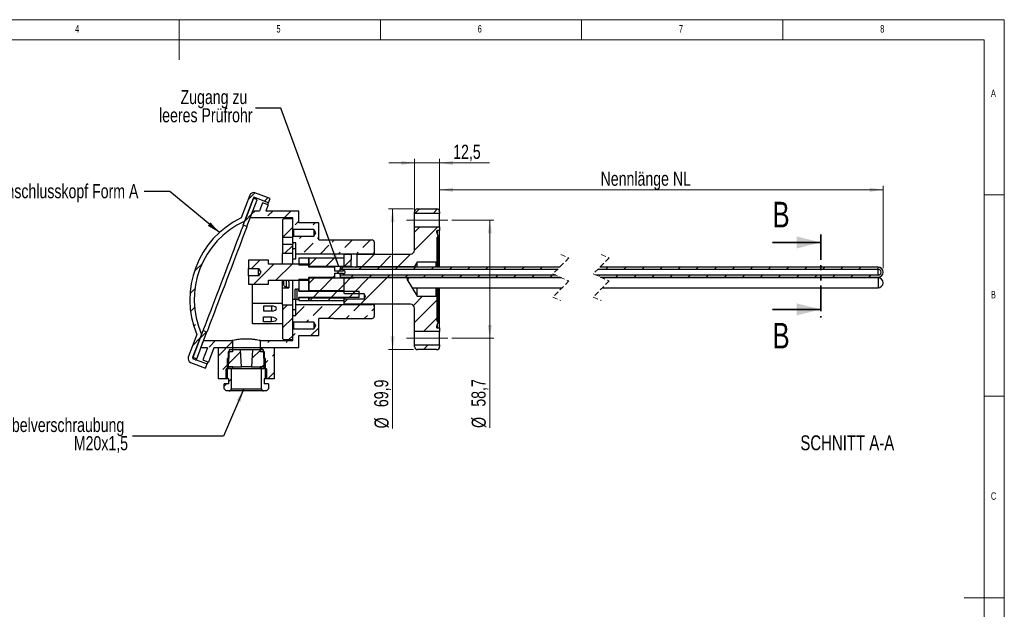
# Model space of a CAD drawing. Header units: millimetres. Extents: x 5 to 417, y 5 to 292.
# Tile 3 of 3: x 170 to 415, y 146 to 292. Entities that reach past the tile are written whole.
import ezdxf

# ---------------------------------------------------------------- set-up
doc = ezdxf.new("R2010")
doc.units = ezdxf.units.MM
for name, pattern in [('CENTERX2', [20.32, 12.7, -2.54, 2.54, -2.54]), ('HIDDEN', [1.905, 1.27, -0.635]), ('PHANTOM', [12.7, 6.35, -1.27, 1.27, -1.27, 1.27, -1.27])]:
    doc.linetypes.add(name, pattern=pattern)
doc.styles.add('SLDTEXTSTYLE0', font='TXT', dxfattribs={"width": 0.75})
doc.dimstyles.new('SLDDIMSTYLE1', dxfattribs={"dimtxt": 0.18, "dimasz": 3.302, "dimexe": 0, "dimexo": 0.0625, "dimgap": 0, "dimtad": 0, "dimtih": 1, "dimtoh": 1, "dimdec": 0, "dimrnd": 1e-09, "dimzin": 0, "dimdsep": 46, "dimtxsty": 'Standard', "dimsah": 1, "dimcen": 0.09, "dimadec": 0, "dimazin": 0, "dimtfac": 3.302, "dimtdec": 0, "dimtofl": 0, "dimtmove": 0, "dimatfit": 3, "dimfxl": 1, "dimfrac": 2, "dimtolj": 1, "dimtzin": 0, "dimarcsym": 0})
doc.dimstyles.new('SLDDIMSTYLE3', dxfattribs={"dimtxt": 3.5, "dimasz": 3.302, "dimexe": 0, "dimexo": 0.0625, "dimgap": 0.875, "dimtad": 1, "dimdec": 0, "dimlfac": 2, "dimrnd": 1e-09, "dimzin": 12, "dimdsep": 46, "dimtxsty": 'SLDTEXTSTYLE0', "dimsah": 1, "dimcen": 0.09, "dimadec": 0, "dimazin": 3, "dimtfac": 1, "dimtdec": 0, "dimtofl": 0, "dimtmove": 0, "dimatfit": 3, "dimfxl": 1, "dimfrac": 2, "dimtolj": 1, "dimtzin": 12, "dimarcsym": 0})
doc.dimstyles.new('SLDDIMSTYLE4', dxfattribs={"dimtxt": 3.5, "dimasz": 3.302, "dimexe": 0, "dimexo": 0.0625, "dimgap": 0.875, "dimtad": 1, "dimdec": 1, "dimlfac": 2, "dimrnd": 1e-09, "dimzin": 12, "dimdsep": 46, "dimtxsty": 'SLDTEXTSTYLE0', "dimsah": 1, "dimcen": 0.09, "dimadec": 0, "dimazin": 3, "dimtfac": 1, "dimtofl": 0, "dimtmove": 0, "dimatfit": 3, "dimfxl": 1, "dimfrac": 2, "dimtolj": 1, "dimtzin": 12, "dimarcsym": 0})
doc.dimstyles.new('SLDDIMSTYLE5', dxfattribs={"dimtxt": 3.5, "dimasz": 3.302, "dimexe": 0, "dimexo": 0.0625, "dimgap": 0.875, "dimtad": 1, "dimdec": 1, "dimlfac": 2, "dimrnd": 1e-09, "dimzin": 12, "dimdsep": 46, "dimtxsty": 'SLDTEXTSTYLE0', "dimsah": 1, "dimcen": 0.09, "dimadec": 0, "dimazin": 3, "dimtfac": 1, "dimtdec": 1, "dimtofl": 0, "dimtmove": 0, "dimatfit": 3, "dimfxl": 1, "dimfrac": 2, "dimtolj": 1, "dimtzin": 12, "dimarcsym": 0})
doc.dimstyles.new('SLDDIMSTYLE6', dxfattribs={"dimtxt": 3.5, "dimasz": 3.302, "dimexe": 0, "dimexo": 0.0625, "dimgap": 0.875, "dimtad": 1, "dimdec": 1, "dimlfac": 2, "dimrnd": 1e-09, "dimzin": 12, "dimdsep": 46, "dimtxsty": 'SLDTEXTSTYLE0', "dimsah": 1, "dimcen": 0.09, "dimadec": 0, "dimazin": 3, "dimtfac": 1, "dimtdec": 1, "dimtmove": 0, "dimatfit": 0, "dimfxl": 1, "dimfrac": 2, "dimtolj": 1, "dimtzin": 12, "dimarcsym": 0})

# ---------------------------------------------------------------- blocks, each defined once
blk = doc.blocks.new('_D_1')
at = {"color": 7, "linetype": 'Continuous', "lineweight": 0}
for p, q in [((274.72, 241.59), (274.72, 250.77)), ((274.72, 249.77), (384.88, 249.77)), ((384.88, 230.33), (384.88, 250.77))]:
    blk.add_line(p, q, dxfattribs=at)
at = {"color": 7, "linetype": 'Continuous', "lineweight": 18}
for points in [[(274.72, 249.77), (278.02, 249.26), (278.02, 250.28)], [(384.88, 249.77), (381.58, 250.28), (381.58, 249.26)]]:
    blk.add_solid(points, dxfattribs=at)
at = {"color": 7, "linetype": 'Continuous', "lineweight": 18, "insert": (314.71, 254.28), "char_height": 3.5, "attachment_point": 1, "style": 'SLDTEXTSTYLE0'}
blk.add_mtext('Nennlänge NL', dxfattribs=at)
blk = doc.blocks.new('_D_2')
at = {"color": 7, "linetype": 'Continuous', "lineweight": 0}
for p, q in [((268.22, 245.05), (262.04, 245.05)), ((263.04, 245.05), (263.04, 210.1)), ((268.22, 210.1), (262.04, 210.1)), ((263.04, 210.1), (263.04, 190.54))]:
    blk.add_line(p, q, dxfattribs=at)
at = {"color": 7, "linetype": 'Continuous', "lineweight": 18}
for points in [[(263.04, 245.05), (262.53, 241.75), (263.55, 241.75)], [(263.04, 210.1), (263.55, 213.4), (262.53, 213.4)]]:
    blk.add_solid(points, dxfattribs=at)
at = {"color": 7, "linetype": 'Continuous', "lineweight": 18, "char_height": 3.5, "attachment_point": 1, "rotation": 90, "style": 'SLDTEXTSTYLE0'}
for s, insert in [('69,9', (258.47, 195.82)), ('%%c', (258.53, 190.54))]:
    blk.add_mtext(s, dxfattribs=dict(at, insert=insert))
blk = doc.blocks.new('_D_3')
at = {"color": 7, "linetype": 'Continuous', "lineweight": 0}
for p, q in [((277.72, 242.25), (288.19, 242.25)), ((287.19, 242.25), (287.19, 212.91)), ((277.72, 212.91), (288.19, 212.91)), ((287.19, 212.91), (287.19, 190.65))]:
    blk.add_line(p, q, dxfattribs=at)
at = {"color": 7, "linetype": 'Continuous', "lineweight": 18}
for points in [[(287.19, 242.25), (286.69, 238.94), (287.7, 238.94)], [(287.19, 212.91), (287.7, 216.21), (286.69, 216.21)]]:
    blk.add_solid(points, dxfattribs=at)
at = {"color": 7, "linetype": 'Continuous', "lineweight": 18, "char_height": 3.5, "attachment_point": 1, "rotation": 90, "style": 'SLDTEXTSTYLE0'}
for s, insert in [('58,7', (282.63, 195.93)), ('%%c', (282.68, 190.65))]:
    blk.add_mtext(s, dxfattribs=dict(at, insert=insert))
blk = doc.blocks.new('_D_4')
at = {"color": 7, "linetype": 'Continuous', "lineweight": 0}
for p, q in [((268.47, 241.59), (268.47, 257.43)), ((274.72, 241.59), (274.72, 257.43)), ((268.47, 256.43), (262.12, 256.43)), ((274.72, 256.43), (268.47, 256.43)), ((274.72, 256.43), (287.14, 256.43))]:
    blk.add_line(p, q, dxfattribs=at)
at = {"color": 7, "linetype": 'Continuous', "lineweight": 18}
for points in [[(268.47, 256.43), (265.17, 256.94), (265.17, 255.93)], [(274.72, 256.43), (278.02, 255.93), (278.02, 256.94)]]:
    blk.add_solid(points, dxfattribs=at)
at = {"color": 7, "linetype": 'Continuous', "lineweight": 18, "insert": (278.09, 260.95), "char_height": 3.5, "attachment_point": 1, "style": 'SLDTEXTSTYLE0'}
blk.add_mtext('12,5', dxfattribs=at)
blk = doc.blocks.new('SW_HATCH_0')
at = {"color": 0, "linetype": 'Continuous', "lineweight": 18}
for p, q in [((-88.88, 17.28), (-87.33, 18.83)), ((-84.82, 16.85), (-83.97, 17.7)), ((-47.43, 13.83), (-46.28, 14.98)), ((-42.94, 13.83), (-41.83, 14.94)), ((-89.74, 11.93), (-88.01, 13.66)), ((-88.01, 13.66), (-87.17, 14.5)), ((-83.96, 13.22), (-82.68, 14.5)), ((-79.94, 12.75), (-78.19, 14.5)), ((-80.31, 7.89), (-77.81, 10.39)), ((-77.23, 10.97), (-76.31, 11.89)), ((-73.88, 9.83), (-73.86, 9.85)), ((-72.74, 10.97), (-72.21, 11.5)), ((-47.56, 9.21), (-46.25, 10.51)), ((-47.56, 4.72), (-41.76, 10.51)), ((-76.11, 7.6), (-75.53, 8.18)), ((-71.62, 7.6), (-71.31, 7.91)), ((-79.83, 3.87), (-77.81, 5.9)), ((-74.98, 4.24), (-72.74, 6.48)), ((-70.98, 3.75), (-68.81, 5.92)), ((-68.03, 6.7), (-67.47, 7.26)), ((-64.88, 5.36), (-62.98, 7.26)), ((-60.39, 5.36), (-58.49, 7.26)), ((-73.81, 0.92), (-71.98, 2.75)), ((-69.59, 0.65), (-67.6, 2.63)), ((-66.49, 3.75), (-66, 4.24)), ((-65.06, 0.69), (-63.24, 2.5)), ((-62, 3.75), (-61.51, 4.24)), ((-60.66, 0.6), (-57.53, 3.73)), ((-56.17, 0.6), (-53.49, 3.28)), ((-51.68, 0.6), (-48.55, 3.73)), ((-101.92, -0.25), (-100.34, 1.32)), ((-88.05, 0.15), (-85.95, 2.25)), ((-87.46, -3.75), (-82.46, 1.25)), ((-81.97, -2.75), (-77.97, 1.25)), ((-65.75, 0), (-65.25, 0.5)), ((-65.1, 0.65), (-65.06, 0.69)), ((-61.26, 0), (-60.76, 0.5)), ((-56.77, 0), (-56.27, 0.5)), ((-52.28, 0), (-51.78, 0.5)), ((-47.79, 0), (-47.29, 0.5)), ((-43.3, 0), (-42.8, 0.5)), ((-38.81, 0), (-38.31, 0.5)), ((-34.32, 0), (-33.82, 0.5)), ((-29.83, 0), (-29.34, 0.49)), ((-25.34, 0), (-24.84, 0.5)), ((-20.85, 0), (-20.35, 0.5)), ((-16.36, 0), (-15.86, 0.5)), ((0, 0), (0.5, 0.5)), ((4.49, 0), (4.99, 0.5)), ((8.98, 0), (9.48, 0.5)), ((13.47, 0), (13.97, 0.5)), ((17.96, 0), (18.46, 0.5)), ((22.45, 0), (22.95, 0.5)), ((26.94, 0), (27.44, 0.5)), ((31.43, 0), (31.93, 0.5)), ((35.92, 0), (36.42, 0.5)), ((40.41, 0), (40.91, 0.5)), ((44.9, 0), (45.4, 0.5)), ((49.39, 0), (49.89, 0.5)), ((53.88, 0), (54.38, 0.5)), ((58.37, 0), (58.87, 0.5)), ((62.86, 0), (63.36, 0.5)), ((67.35, 0), (67.83, 0.48)), ((-73.81, -3.57), (-72.39, -2.15)), ((-71.1, -5.35), (-67.9, -2.15)), ((-67.75, -2), (-67.31, -1.56)), ((-66.75, -1), (-66.25, -0.5)), ((-65.06, -3.8), (-63.43, -2.18)), ((-63.26, -2), (-62.76, -1.5)), ((-62.9, -6.13), (-58.87, -2.1)), ((-61, -8.73), (-54.38, -2.1)), ((-58.77, -2), (-58.27, -1.5)), ((-54.28, -2), (-53.78, -1.5)), ((-49.79, -2), (-49.29, -1.5)), ((-45.3, -2), (-44.8, -1.5)), ((-40.81, -2), (-40.31, -1.5)), ((-36.32, -2), (-35.82, -1.5)), ((-31.83, -2), (-31.33, -1.5)), ((-27.34, -2), (-26.84, -1.5)), ((-22.85, -2), (-22.35, -1.5)), ((-18.36, -2), (-17.86, -1.5)), ((-13.87, -2), (-13.37, -1.5)), ((-1.8, -1.8), (-1.5, -1.5)), ((2.49, -2), (2.99, -1.5)), ((6.98, -2), (7.48, -1.5)), ((11.47, -2), (11.97, -1.5)), ((15.96, -2), (16.46, -1.5)), ((20.45, -2), (20.95, -1.5)), ((24.94, -2), (25.44, -1.5)), ((29.43, -2), (29.93, -1.5)), ((33.92, -2), (34.42, -1.5)), ((38.41, -2), (38.91, -1.5)), ((42.9, -2), (43.4, -1.5)), ((47.39, -2), (47.89, -1.5)), ((51.88, -2), (52.38, -1.5)), ((56.37, -2), (56.87, -1.5)), ((60.86, -2), (61.36, -1.5)), ((65.35, -2), (65.85, -1.5)), ((-66.61, -5.35), (-65.06, -3.8)), ((-103.33, -6.15), (-102.11, -4.93)), ((-73.5, -7.75), (-72.9, -7.15)), ((-72.75, -7), (-71.25, -5.5)), ((-69.01, -7.75), (-68.41, -7.15)), ((-68.26, -7), (-66.76, -5.5)), ((-63.77, -7), (-62.27, -5.5)), ((-47.84, -9.03), (-45.56, -6.75)), ((-103.18, -10.49), (-102.18, -9.49)), ((-80.31, -10.07), (-79.11, -8.87)), ((-77.06, -11.31), (-74.98, -9.24)), ((-72.74, -11.48), (-70.49, -9.24)), ((-69.02, -12.25), (-65.52, -8.75)), ((-65.06, -8.29), (-64.13, -7.36)), ((-62.63, -10.36), (-61.03, -8.75)), ((-58.14, -10.36), (-57.56, -9.77)), ((-47.56, -13.24), (-41.91, -7.59)), ((-80.31, -14.56), (-77.81, -12.06)), ((-64.53, -12.25), (-63.76, -11.48)), ((-60.04, -12.25), (-59.27, -11.48)), ((-45.34, -15.51), (-41.91, -12.08)), ((-102.37, -14.17), (-101.92, -13.73)), ((-74.43, -13.17), (-73.86, -12.6)), ((-73.27, -16.5), (-71.31, -14.54)), ((-102.65, -18.94), (-100.8, -17.09)), ((-100.75, -17.04), (-99.25, -15.54)), ((-78.76, -17.5), (-77.81, -16.55)), ((-77.81, -16.55), (-77.23, -15.97)), ((-76.11, -14.85), (-76.08, -14.82)), ((-98.56, -19.34), (-96.97, -17.75)), ((-96.31, -21.58), (-92.81, -18.08)), ((-85.81, -20.06), (-85.09, -19.34)), ((-83.96, -18.22), (-83.5, -17.75)), ((-80.76, -19.5), (-80.6, -19.34)), ((-79.47, -18.22), (-79.01, -17.75)), ((-45.31, -19.97), (-44.16, -18.83)), ((-93.77, -23.53), (-90.75, -20.51)), ((-87.95, -22.2), (-85.75, -20)), ((-82.84, -21.58), (-82.31, -21.05)), ((-101.92, -22.71), (-101.73, -22.51)), ((-95.19, -24.95), (-94.06, -23.82)), ((-85.93, -24.67), (-85.51, -24.25)), ((-85.51, -24.25), (-84.84, -23.58)), ((-84.56, -23.3), (-83.96, -22.71)), ((-84.02, -27.25), (-82.31, -25.54)), ((-94.81, -29.06), (-94.25, -28.5)), ((-93.68, -27.93), (-93.06, -27.31))]:
    blk.add_line(p, q, dxfattribs=at)

msp = doc.modelspace()

# ---------------------------------------------------------------- linework, layer by layer
at = {"color": 7, "linetype": 'Continuous', "lineweight": 18}
for p, q in [((415, 292), (5, 292)), ((210, 292), (210, 282)), ((260, 287), (260, 292)), ((310, 292), (310, 287)), ((360, 287), (360, 292)), ((415, 5), (415, 292)), ((410, 287), (10, 287)), ((410, 287), (410, 60.25)), ((415, 248.5), (410, 248.5)), ((410, 198.5), (415, 198.5)), ((415, 148.5), (405, 148.5))]:
    msp.add_line(p, q, dxfattribs=at)
at = {"color": 7, "linetype": 'Continuous', "lineweight": 25}
for p, q in [((227.554, 248.419), (225.422, 242.811)), ((225.917, 241.018), (228.449, 247.678)), ((228.547, 247.935), (226.292, 242.003)), ((226.852, 240.662), (229.384, 247.322)), ((229.384, 247.322), (228.449, 247.678)), ((232.192, 246.549), (228.547, 247.935)), ((232.583, 247.577), (228.844, 248.998)), ((232.192, 246.549), (232.583, 247.577)), ((230.697, 246.556), (229.945, 244.576)), ((232.099, 246.023), (230.697, 246.556)), ((232.099, 246.023), (231.549, 244.576)), ((269.223, 245.051), (273.973, 245.051)), ((227.675, 242.826), (228.34, 244.576)), ((238.223, 242.826), (227.675, 242.826)), ((228.34, 244.576), (229.945, 244.576)), ((231.549, 244.576), (239.723, 244.576)), ((235.973, 242.576), (235.723, 242.326)), ((235.723, 242.326), (235.723, 237.901)), ((238.223, 242.576), (235.973, 242.576)), ((238.223, 240.089), (238.223, 242.826)), ((238.223, 237.901), (238.223, 242.576)), ((239.723, 241.576), (239.723, 244.576)), ((268.473, 243.903), (268.473, 244.301)), ((274.723, 243.903), (268.473, 243.903)), ((268.473, 240.589), (268.473, 243.903)), ((274.723, 244.301), (274.723, 243.903)), ((274.723, 240.589), (274.723, 243.903)), ((226.852, 240.662), (225.917, 241.018)), ((238.223, 240.089), (238.41, 239.901)), ((243.473, 239.901), (238.41, 239.901)), ((238.41, 239.901), (238.41, 238.251)), ((244.723, 241.576), (239.723, 241.576)), ((243.969, 239.076), (243.473, 239.901)), ((243.473, 239.901), (243.473, 238.251)), ((244.723, 237.326), (244.723, 241.576)), ((268.473, 240.589), (274.723, 240.589)), ((268.473, 234.801), (268.473, 240.589)), ((274.723, 240.589), (274.723, 239.651)), ((238.223, 237.901), (235.723, 237.901)), ((235.723, 237.901), (235.723, 236.251)), ((238.41, 238.251), (238.223, 238.064)), ((238.223, 236.576), (238.223, 238.064)), ((238.41, 238.251), (243.473, 238.251)), ((243.473, 238.251), (243.969, 239.076)), ((244.723, 237.326), (248.473, 237.326)), ((248.473, 237.332), (248.473, 237.326)), ((248.473, 237.332), (257.973, 237.332)), ((273.938, 239.316), (274.361, 238.152)), ((274.291, 238.051), (274.123, 238.051)), ((274.123, 232.089), (274.123, 238.051)), ((274.723, 239.651), (274.173, 239.651)), ((274.173, 238.67), (274.173, 239.651)), ((274.291, 230.576), (274.291, 238.051)), ((274.361, 238.152), (274.361, 230.576)), ((274.723, 230.576), (274.723, 239.651)), ((235.723, 236.251), (235.723, 233.951)), ((235.723, 236.251), (238.223, 236.251)), ((238.223, 236.576), (238.223, 236.251)), ((238.973, 236.576), (238.223, 236.576)), ((238.223, 233.951), (238.223, 236.251)), ((238.973, 235.076), (238.223, 235.076)), ((238.973, 233.826), (238.973, 236.576)), ((258.473, 236.832), (258.473, 234.326)), ((238.223, 233.951), (235.723, 233.951)), ((235.723, 231.326), (235.723, 233.951)), ((238.223, 232.731), (238.223, 233.951)), ((238.223, 232.731), (238.223, 232.576)), ((238.973, 232.576), (238.223, 232.576)), ((238.223, 231.326), (238.223, 232.576)), ((257.973, 233.826), (238.973, 233.826)), ((238.973, 232.576), (238.973, 233.826)), ((242.223, 232.826), (239.723, 232.826)), ((239.723, 232.826), (239.723, 231.025)), ((242.223, 231.025), (242.223, 232.826)), ((250.973, 232.826), (242.223, 232.826)), ((242.223, 232.826), (242.223, 230.726)), ((250.973, 233.801), (252.792, 233.801)), ((250.973, 230.751), (250.973, 233.801)), ((250.973, 230.726), (250.973, 232.826)), ((254.154, 233.801), (267.473, 233.801)), ((257.973, 233.801), (257.973, 233.826)), ((258.473, 234.326), (258.473, 233.801)), ((227.223, 232.326), (227.223, 230.226)), ((232.223, 232.326), (227.223, 232.326)), ((227.223, 230.226), (229.723, 230.226)), ((227.223, 228.426), (227.223, 230.226)), ((229.723, 230.226), (230.264, 229.326)), ((229.723, 228.426), (229.723, 230.226)), ((232.223, 231.326), (232.223, 232.326)), ((242.223, 231.326), (232.223, 231.326)), ((242.223, 231.025), (239.723, 231.025)), ((242.223, 230.576), (242.223, 231.326)), ((250.973, 230.726), (242.223, 230.726)), ((248.723, 230.576), (242.223, 230.576)), ((248.723, 229.576), (248.723, 230.576)), ((304.543, 230.576), (249.973, 230.576)), ((249.973, 230.576), (249.973, 230.076)), ((249.973, 230.076), (304.043, 230.076)), ((249.973, 229.576), (249.973, 230.076)), ((252.778, 230.751), (250.973, 230.751)), ((250.973, 230.576), (250.973, 230.726)), ((253.473, 230.576), (253.473, 230.608)), ((268.432, 230.676), (254.168, 230.676)), ((269.123, 231.826), (268.432, 230.676)), ((273.86, 231.826), (269.123, 231.826)), ((269.123, 230.576), (269.123, 231.826)), ((274.123, 232.089), (273.86, 231.826)), ((273.86, 230.576), (273.86, 231.826)), ((274.123, 230.576), (274.123, 232.089)), ((314.043, 230.076), (383.632, 230.076)), ((383.632, 230.576), (314.543, 230.576)), ((383.632, 228.576), (383.632, 230.076)), ((227.223, 228.426), (227.223, 226.326)), ((229.723, 228.426), (227.223, 228.426)), ((230.264, 229.326), (229.723, 228.426)), ((239.723, 227.626), (242.223, 227.626)), ((239.723, 227.626), (239.723, 224.626)), ((242.223, 228.076), (248.723, 228.076)), ((242.223, 227.326), (242.223, 228.076)), ((242.223, 227.926), (250.973, 227.926)), ((242.223, 227.926), (242.223, 224.726)), ((242.223, 224.626), (242.223, 227.626)), ((250.723, 229.576), (248.723, 229.576)), ((248.723, 229.076), (250.723, 229.076)), ((248.723, 228.076), (248.723, 229.076)), ((249.973, 228.576), (249.973, 229.076)), ((249.973, 228.576), (249.973, 228.076)), ((303.554, 228.576), (249.973, 228.576)), ((249.973, 228.076), (304.705, 228.076)), ((251.223, 229.476), (250.723, 229.826)), ((250.723, 229.826), (250.723, 229.576)), ((250.723, 228.826), (251.223, 229.176)), ((250.723, 229.076), (250.723, 228.826)), ((250.973, 227.926), (250.973, 228.076)), ((250.973, 224.726), (250.973, 227.926)), ((250.973, 224.082), (250.973, 227.901)), ((250.973, 227.901), (253.473, 227.901)), ((251.223, 229.176), (251.223, 229.476)), ((253.473, 227.976), (253.473, 228.076)), ((253.473, 227.976), (253.473, 227.901)), ((253.473, 227.976), (266.81, 227.976)), ((266.81, 227.976), (266.569, 227.576)), ((266.569, 227.576), (269.123, 223.326)), ((304.993, 227.951), (267.253, 227.951)), ((267.777, 227.951), (267.662, 228.028)), ((269.123, 227.951), (269.123, 228.076)), ((273.86, 227.951), (273.86, 228.076)), ((274.123, 227.951), (274.123, 228.076)), ((274.291, 227.951), (274.291, 228.076)), ((274.361, 228.076), (274.361, 227.951)), ((274.723, 227.951), (274.723, 228.076)), ((383.632, 228.576), (313.554, 228.576)), ((314.705, 228.076), (383.632, 228.076)), ((383.632, 227.951), (314.993, 227.951)), ((383.632, 227.951), (383.632, 226.701)), ((227.223, 226.326), (232.223, 226.326)), ((228.223, 221.537), (228.223, 226.326)), ((232.223, 227.326), (242.223, 227.326)), ((232.223, 226.326), (232.223, 227.326)), ((235.723, 221.537), (235.723, 227.326)), ((235.723, 225.451), (237.223, 225.451)), ((236.023, 226.265), (236.023, 227.326)), ((236.523, 225.663), (236.523, 225.639)), ((236.571, 227.326), (236.571, 225.633)), ((236.571, 225.633), (237.223, 225.576)), ((237.223, 226.965), (237.223, 227.326)), ((237.223, 226.965), (237.223, 225.451)), ((238.223, 222.576), (238.223, 227.326)), ((238.951, 225.093), (239.223, 225.117)), ((239.723, 225.176), (239.223, 225.132)), ((239.223, 225.132), (239.223, 222.52)), ((239.723, 224.576), (239.723, 225.176)), ((267.995, 225.451), (305.155, 225.451)), ((269.123, 223.326), (269.123, 225.451)), ((273.86, 223.326), (273.86, 225.451)), ((274.123, 223.064), (274.123, 225.451)), ((274.291, 217.101), (274.291, 225.451)), ((274.361, 225.451), (274.361, 217)), ((274.723, 215.501), (274.723, 225.451)), ((315.155, 225.451), (383.632, 225.451)), ((383.632, 226.701), (383.632, 225.451)), ((238.723, 224.84), (238.723, 222.812)), ((242.223, 224.626), (239.723, 224.626)), ((239.723, 224.576), (254.723, 224.576)), ((254.723, 223.076), (239.723, 223.076)), ((239.723, 222.476), (239.723, 223.076)), ((239.723, 223.026), (242.223, 223.026)), ((239.723, 223.026), (239.723, 222.326)), ((250.973, 224.726), (242.223, 224.726)), ((242.223, 224.626), (242.223, 224.576)), ((242.223, 223.076), (242.223, 223.026)), ((242.223, 222.326), (242.223, 223.026)), ((242.223, 222.926), (250.973, 222.926)), ((242.223, 222.926), (242.223, 222.326)), ((251.11, 223.943), (250.973, 224.082)), ((250.973, 223.076), (250.973, 222.926)), ((250.973, 222.326), (250.973, 222.926)), ((250.973, 222.573), (251.11, 222.712)), ((255.973, 223.943), (251.11, 223.943)), ((251.11, 223.076), (251.11, 222.712)), ((251.11, 222.712), (255.973, 222.712)), ((254.723, 223.076), (254.723, 224.576)), ((255.973, 223.943), (255.973, 222.712)), ((269.123, 223.326), (273.86, 223.326)), ((273.86, 223.326), (274.123, 223.064)), ((274.123, 217.101), (274.123, 223.064)), ((235.723, 221.537), (228.223, 221.537)), ((228.223, 216.537), (228.223, 221.537)), ((230.973, 220.9), (230.973, 219.7)), ((232.973, 220.9), (230.973, 220.9)), ((232.973, 220.9), (232.973, 219.7)), ((235.723, 221.469), (235.723, 221.537)), ((235.723, 221.201), (235.723, 221.469)), ((235.723, 221.201), (235.723, 212.826)), ((235.723, 221.201), (238.223, 221.201)), ((238.891, 222.576), (238.223, 222.576)), ((238.223, 222.576), (238.223, 222.421)), ((238.223, 221.201), (238.223, 222.421)), ((238.223, 212.576), (238.223, 221.201)), ((239.223, 222.535), (238.951, 222.559)), ((238.973, 221.326), (238.973, 222.576)), ((238.973, 218.576), (238.973, 221.326)), ((238.973, 221.326), (257.973, 221.326)), ((239.223, 222.52), (239.723, 222.476)), ((239.723, 222.326), (242.223, 222.326)), ((242.223, 222.326), (250.973, 222.326)), ((250.973, 221.351), (250.973, 222.573)), ((267.473, 221.351), (250.973, 221.351)), ((257.973, 221.326), (257.973, 221.351)), ((258.473, 221.351), (258.473, 220.826)), ((258.473, 220.826), (258.473, 218.328)), ((268.473, 214.563), (268.473, 220.351)), ((230.973, 219.7), (232.973, 219.7)), ((230.973, 218.2), (232.973, 218.2)), ((230.973, 217), (230.973, 218.2)), ((232.973, 217), (232.973, 218.2)), ((238.223, 220.076), (238.973, 220.076)), ((238.223, 217.089), (238.223, 218.576)), ((238.223, 218.576), (238.973, 218.576)), ((248.473, 217.826), (244.723, 217.826)), ((244.723, 213.576), (244.723, 217.826)), ((248.473, 217.828), (257.973, 217.828)), ((248.473, 217.826), (248.473, 217.828)), ((235.723, 216.537), (228.223, 216.537)), ((232.973, 217), (230.973, 217)), ((238.223, 217.089), (238.41, 216.901)), ((238.41, 215.251), (238.223, 215.064)), ((243.473, 216.901), (238.41, 216.901)), ((238.41, 216.901), (238.41, 215.251)), ((238.41, 215.251), (243.473, 215.251)), ((243.969, 216.076), (243.473, 216.901)), ((243.473, 216.901), (243.473, 215.251)), ((243.473, 215.251), (243.969, 216.076)), ((274.361, 217), (273.938, 215.837)), ((274.123, 217.101), (274.291, 217.101)), ((274.173, 215.501), (274.173, 216.482)), ((274.173, 215.501), (274.723, 215.501)), ((274.723, 215.501), (274.723, 214.563)), ((214.406, 213.834), (212.274, 208.225)), ((215.593, 213.86), (213.338, 207.928)), ((213.436, 208.185), (215.968, 214.845)), ((214.37, 207.83), (216.902, 214.49)), ((215.968, 214.845), (216.902, 214.49)), ((235.723, 212.826), (235.973, 212.576)), ((238.223, 212.326), (238.223, 215.064)), ((239.723, 213.576), (244.723, 213.576)), ((239.723, 210.576), (239.723, 213.576)), ((274.723, 214.563), (268.473, 214.563)), ((268.473, 211.249), (268.473, 214.563)), ((274.723, 211.249), (274.723, 214.563)), ((215.414, 210.576), (216.08, 212.326)), ((217.019, 210.576), (215.414, 210.576)), ((217.019, 210.576), (215.861, 207.53)), ((216.08, 212.326), (223.223, 212.326)), ((218.624, 210.576), (217.263, 206.997)), ((219.723, 210.576), (218.624, 210.576)), ((233.723, 210.576), (219.723, 210.576)), ((219.723, 210.576), (219.723, 202.826)), ((223.223, 212.326), (223.223, 209.576)), ((230.223, 212.326), (238.223, 212.326)), ((230.223, 209.576), (230.223, 212.326)), ((239.723, 210.576), (233.723, 210.576)), ((233.723, 202.826), (233.723, 210.576)), ((235.973, 212.576), (238.223, 212.576)), ((268.473, 211.249), (274.723, 211.249)), ((268.473, 210.851), (268.473, 211.249)), ((274.723, 211.249), (274.723, 210.851)), ((213.338, 207.928), (216.983, 206.542)), ((213.436, 208.185), (214.37, 207.83)), ((222.223, 207.976), (221.973, 207.826)), ((222.446, 210.076), (222.223, 205.826)), ((223.223, 209.576), (222.223, 209.576)), ((222.223, 209.576), (222.223, 207.976)), ((222.223, 207.976), (222.336, 207.976)), ((225.25, 210.076), (222.446, 210.076)), ((225.473, 205.826), (225.25, 210.076)), ((228.196, 210.076), (225.25, 210.076)), ((228.196, 210.076), (227.973, 205.826)), ((231, 210.076), (228.196, 210.076)), ((231.223, 209.576), (230.223, 209.576)), ((231.223, 205.826), (231, 210.076)), ((231.11, 207.976), (231.223, 207.976)), ((231.223, 207.976), (231.223, 209.576)), ((231.473, 207.826), (231.223, 207.976)), ((273.973, 210.101), (269.223, 210.101)), ((212.854, 206.935), (216.593, 205.514)), ((215.861, 207.53), (217.263, 206.997)), ((216.593, 205.514), (216.983, 206.542)), ((221.973, 207.826), (221.973, 203.089)), ((221.973, 207.826), (222.328, 207.826)), ((222.223, 205.826), (225.473, 205.826)), ((222.348, 205.326), (222.348, 205.826)), ((223.348, 205.826), (222.348, 205.826)), ((223.348, 205.326), (223.348, 205.826)), ((227.973, 205.826), (225.473, 205.826)), ((227.973, 205.826), (231.223, 205.826)), ((230.098, 205.826), (230.098, 205.326)), ((231.098, 205.826), (230.098, 205.826)), ((231.098, 205.826), (231.098, 205.326)), ((231.118, 207.826), (231.473, 207.826)), ((231.473, 203.089), (231.473, 207.826)), ((221.71, 202.826), (221.973, 203.089)), ((221.723, 202.826), (221.723, 205.326)), ((222.973, 205.326), (221.723, 205.326)), ((223.348, 205.326), (222.348, 205.326)), ((222.973, 205.326), (222.973, 200.326)), ((230.098, 205.326), (223.348, 205.326)), ((231.098, 205.326), (230.098, 205.326)), ((230.473, 200.326), (230.473, 205.326)), ((231.723, 205.326), (230.473, 205.326)), ((231.473, 203.089), (231.735, 202.826)), ((231.723, 205.326), (231.723, 202.826)), ((221.71, 202.826), (219.723, 202.826)), ((221.223, 200.326), (221.223, 201.576)), ((222.348, 201.576), (221.223, 201.576)), ((221.723, 202.826), (221.71, 202.826)), ((222.348, 202.826), (221.723, 202.826)), ((222.348, 201.576), (222.348, 202.826)), ((231.098, 202.826), (231.098, 201.576)), ((231.723, 202.826), (231.098, 202.826)), ((232.223, 201.576), (231.098, 201.576)), ((231.735, 202.826), (231.723, 202.826)), ((233.723, 202.826), (231.735, 202.826)), ((232.223, 201.576), (232.223, 200.326)), ((221.223, 200.326), (221.723, 199.826)), ((222.473, 199.826), (221.723, 199.826)), ((230.973, 199.826), (222.473, 199.826)), ((222.973, 200.326), (230.473, 200.326)), ((231.723, 199.826), (230.973, 199.826)), ((231.723, 199.826), (232.223, 200.326))]:
    msp.add_line(p, q, dxfattribs=at)
at = {"color": 7, "linetype": 'CENTERX2', "lineweight": 18}
for p, q in [((266.473, 242.246), (276.723, 242.246)), ((266.473, 212.906), (276.723, 212.906))]:
    msp.add_line(p, q, dxfattribs=at)
at = {"color": 7, "linetype": 'PHANTOM', "lineweight": 35}
msp.add_line((369.422, 238.704), (369.422, 218.096), dxfattribs=at)
at = {"color": 7, "linetype": 'Continuous', "lineweight": 35}
for p, q in [((357.422, 236.704), (369.422, 236.704)), ((357.422, 220.096), (369.422, 220.096))]:
    msp.add_line(p, q, dxfattribs=at)
at = {"color": 7, "linetype": 'HIDDEN', "lineweight": 18}
for p, q in [((306.849, 232.882), (302.849, 228.882)), ((304.849, 233.751), (306.849, 232.882)), ((316.849, 232.882), (312.849, 228.882)), ((314.849, 233.751), (316.849, 232.882)), ((302.849, 228.882), (306.849, 227.145)), ((312.849, 228.882), (316.849, 227.145)), ((306.849, 227.145), (302.849, 223.145)), ((316.849, 227.145), (312.849, 223.145)), ((302.849, 223.145), (304.849, 222.276)), ((312.849, 223.145), (314.849, 222.276))]:
    msp.add_line(p, q, dxfattribs=at)
at = {"color": 7, "linetype": 'Continuous', "lineweight": 25, "flags": 128}
for points in [[(232.006, 246.058), (232.063, 246.208), (232.16, 246.463), (232.192, 246.549)], [(225.917, 241.018), (225.886, 240.935), (225.793, 240.69), (225.638, 240.283), (225.425, 239.722), (225.155, 239.012), (224.832, 238.163), (224.46, 237.185), (224.044, 236.091), (223.589, 234.894), (223.101, 233.609), (222.585, 232.253), (222.049, 230.843), (221.499, 229.397), (220.942, 227.931), (220.385, 226.466), (219.835, 225.019), (219.299, 223.609), (218.784, 222.253), (218.296, 220.969), (217.841, 219.772), (217.425, 218.678), (217.053, 217.7), (216.73, 216.851), (216.46, 216.141), (216.247, 215.579), (216.092, 215.173), (215.999, 214.927), (215.968, 214.845)], [(226.852, 240.662), (226.821, 240.58), (226.727, 240.334), (226.573, 239.928), (226.359, 239.366), (226.089, 238.656), (225.767, 237.807), (225.395, 236.829), (224.979, 235.735), (224.524, 234.538), (224.036, 233.254), (223.52, 231.898), (222.984, 230.488), (222.434, 229.041), (221.877, 227.576), (221.32, 226.111), (220.77, 224.664), (220.234, 223.254), (219.719, 221.898), (219.23, 220.614), (218.775, 219.417), (218.359, 218.323), (217.988, 217.345), (217.665, 216.496), (217.395, 215.786), (217.181, 215.224), (217.027, 214.818), (216.934, 214.572), (216.902, 214.49)], [(252.778, 230.751), (252.782, 231.774), (252.786, 232.792), (252.792, 233.801)], [(254.154, 233.801), (254.16, 232.767), (254.165, 231.725), (254.168, 230.676)], [(232.973, 219.7), (233.432, 219.745), (233.822, 219.875), (234.082, 220.07), (234.173, 220.3), (234.082, 220.529), (233.822, 220.724), (233.432, 220.854), (232.973, 220.9)], [(232.973, 218.2), (233.432, 218.154), (233.822, 218.024), (234.082, 217.829), (234.173, 217.6), (234.082, 217.37), (233.822, 217.175), (233.432, 217.045), (232.973, 217)], [(216.983, 206.542), (217.016, 206.628), (217.113, 206.883), (217.17, 207.033)]]:
    msp.add_lwpolyline(points, dxfattribs=at)
at = {"color": 7, "linetype": 'Continuous', "lineweight": 25}
for centre, radius, start, end in [((228.489, 248.064), 1, 69.18497, 159.18552), ((269.223, 244.301), 0.75, 90.00014, 179.99943), ((273.973, 244.301), 0.75, 0.00057, 89.99986), ((235.159, 222.527), 22.5, 115.64299, 202.7274), ((235.159, 222.527), 21.4, 114.47914, 203.89132), ((257.973, 236.832), 0.5, 0.00041, 90.00055), ((274.173, 239.401), 0.25, 89.99643, 200.00164), ((274.291, 238.126), 0.075, 270.00089, 19.99451), ((257.973, 234.326), 0.5, 269.99945, 359.99959), ((267.473, 234.801), 1, 270.0003, 359.99959), ((383.632, 229.326), 1.25, 270.00005, 89.99995), ((383.632, 229.326), 0.75, 270.00074, 89.99926), ((383.632, 226.701), 1.25, 270.00006, 89.99994), ((236.623, 226.232), 0.601, 260.40986, 264.99367), ((257.973, 220.826), 0.5, 0.00032, 90.00064), ((267.473, 220.351), 1, 0.00039, 89.99974), ((257.973, 218.328), 0.5, 269.99945, 359.99959), ((274.173, 215.751), 0.25, 159.99836, 270.00357), ((274.291, 217.026), 0.075, 340.00549, 89.99911), ((269.223, 210.851), 0.75, 180.00032, 270.0001), ((273.973, 210.851), 0.75, 269.9999, 359.99968), ((213.209, 207.87), 1, 159.18615, 249.18439), ((222.473, 200.326), 0.5, 269.99945, 359.99948), ((230.973, 200.326), 0.5, 180.00052, 270.00055)]:
    msp.add_arc(centre, radius, start, end, dxfattribs=at)
for points, knots in [([(254.154, 233.801), (254.147, 233.801), (254.103, 233.8), (254, 233.793), (253.832, 233.785), (253.649, 233.779), (253.448, 233.777), (253.251, 233.78), (253.053, 233.787), (252.903, 233.797), (252.822, 233.8), (252.792, 233.801)], [0, 0, 0, 0, 0.0148815, 0.0977645, 0.2261883, 0.3858919, 0.5000084, 0.6693995, 0.8197916, 0.9348778, 1, 1, 1, 1]), ([(252.778, 230.751), (252.779, 230.751), (252.802, 230.75), (252.864, 230.724), (252.986, 230.686), (253.166, 230.636), (253.337, 230.611), (253.444, 230.609), (253.473, 230.608)], [0, 0, 0, 0, 0.0043145, 0.0958315, 0.2767625, 0.5480458, 0.8780292, 1, 1, 1, 1]), ([(253.847, 230.576), (253.858, 230.578), (253.925, 230.593), (254.024, 230.627), (254.118, 230.666), (254.161, 230.675), (254.168, 230.676)], [0, 0, 0, 0, 0.1009037, 0.6063853, 0.937715, 1, 1, 1, 1]), ([(268.398, 230.576), (268.404, 230.595), (268.416, 230.629), (268.427, 230.662), (268.432, 230.676)], [0, 0, 0, 0, 0.5796905, 1, 1, 1, 1]), ([(267.521, 228.034), (267.486, 228.038), (267.334, 228.053), (267.103, 227.883), (266.912, 227.681), (266.814, 227.484), (266.803, 227.309), (266.892, 227.063), (267.099, 226.708), (267.371, 226.257), (267.658, 225.814), (267.906, 225.513), (268.126, 225.316), (268.302, 225.378), (268.322, 225.441), (268.325, 225.451)], [0, 0, 0, 0, 0.028068, 0.1213242, 0.2095325, 0.2552715, 0.2945325, 0.3472755, 0.4623698, 0.6255426, 0.7725008, 0.8830251, 0.9479088, 0.9913489, 1, 1, 1, 1]), ([(266.81, 227.976), (266.818, 227.979), (266.867, 227.999), (266.932, 228.026), (266.977, 228.066), (266.988, 228.076)], [0, 0, 0, 0, 0.1235648, 0.7818429, 1, 1, 1, 1]), ([(236.523, 225.663), (236.484, 225.672), (236.406, 225.69), (236.274, 225.759), (236.143, 225.879), (236.042, 226.061), (236.029, 226.197), (236.023, 226.265)], [0, 0, 0, 0, 0.1427877, 0.2826933, 0.5218657, 0.7609233, 1, 1, 1, 1]), ([(238.951, 225.093), (238.924, 225.088), (238.869, 225.077), (238.798, 225.028), (238.747, 224.96), (238.725, 224.893), (238.724, 224.852), (238.723, 224.84)], [0, 0, 0, 0, 0.22356421, 0.44711379, 0.67196289, 0.8997481, 1, 1, 1, 1]), ([(238.723, 222.812), (238.726, 222.783), (238.731, 222.725), (238.776, 222.649), (238.84, 222.591), (238.904, 222.565), (238.941, 222.56), (238.951, 222.559)], [0, 0, 0, 0, 0.2319533, 0.4639987, 0.6934331, 0.9195059, 1, 1, 1, 1]), ([(255.973, 222.712), (256.033, 222.813), (256.124, 222.968), (256.227, 223.154), (256.277, 223.264), (256.287, 223.354), (256.221, 223.536), (256.1, 223.725), (256.002, 223.893), (255.973, 223.943)], [0, 0, 0, 0, 0.2542073, 0.3882953, 0.4621668, 0.5131467, 0.5795774, 0.8758083, 1, 1, 1, 1]), ([(230.223, 212.326), (230.217, 212.327), (230.11, 212.352), (229.788, 212.422), (229.158, 212.541), (228.251, 212.667), (227.171, 212.741), (226.049, 212.732), (225.009, 212.645), (224.156, 212.519), (223.582, 212.406), (223.302, 212.344), (223.224, 212.326), (223.223, 212.326)], [0, 0, 0, 0, 0.00271912, 0.04667602, 0.1399264, 0.27482427, 0.43543395, 0.59967369, 0.75118038, 0.87829508, 0.96584645, 0.99976615, 1, 1, 1, 1])]:
    msp.add_open_spline(points, degree=3, knots=knots, dxfattribs=at)
at = {"color": 7, "linetype": 'Continuous', "lineweight": 35}
for points in [[(369.422, 236.704), (363.422, 238.204), (363.422, 235.204)], [(369.422, 220.096), (363.422, 221.596), (363.422, 218.596)]]:
    msp.add_solid(points, dxfattribs=at)

# ---------------------------------------------------------------- block references
at = {"color": 7, "linetype": 'Continuous', "lineweight": 18}
msp.add_blockref('SW_HATCH_0', (316.03, 230.076), dxfattribs=at)

# ---------------------------------------------------------------- texts
at = {"color": 7, "linetype": 'Continuous', "lineweight": 0, "style": 'SLDTEXTSTYLE0'}
for s, insert, char_height, attachment_point in [('4', (184.167, 290.668), 1.852, 1), ('5', (234.167, 290.668), 1.852, 1), ('6', (284.167, 290.668), 1.852, 1), ('7', (334.167, 290.668), 1.852, 1), ('8', (384.167, 290.668), 1.852, 1), ('Zugang zu', (226.952, 274.555), 3.5, 3), ('A', (411.667, 274.668), 1.852, 1), ('leeres Prüfrohr', (228.233, 270.029), 3.5, 3), ('Anschlusskopf Form A', (199.887, 251.181), 3.5, 3), ('B', (411.667, 224.668), 1.852, 1), ('Kabelverschraubung', (196.371, 193.14), 3.5, 3), ('M20x1,5', (197.312, 188.614), 3.5, 3), ('SCHNITT A-A', (375.996, 188.813), 3.70417, 2), ('C', (411.667, 174.668), 1.852, 1)]:
    msp.add_mtext(s, dxfattribs=dict(at, insert=insert, char_height=char_height, attachment_point=attachment_point))
at = {"color": 7, "linetype": 'Continuous', "char_height": 6.35, "attachment_point": 1, "style": 'SLDTEXTSTYLE0'}
for insert in [(357.422, 246.791), (357.422, 216.737)]:
    msp.add_mtext('B', dxfattribs=dict(at, insert=insert))

# ---------------------------------------------------------------- dimensions: what is measured, and where the dimension line sits
at = {"color": 7, "linetype": 'Continuous', "lineweight": 18}
dim = msp.add_linear_dim(base=(268.473, 256.435), p1=(274.723, 240.589), p2=(268.473, 240.589), dimstyle='SLDDIMSTYLE6', dxfattribs=at)
dim.commit()
dim.dimension.update_dxf_attribs({"geometry": '_D_4', "text_midpoint": (282.614, 256.435), "dimtype": 160})
dim = msp.add_linear_dim(base=(384.882, 249.771), p1=(274.723, 240.589), p2=(384.882, 229.326), text='Nennlänge NL', dimstyle='SLDDIMSTYLE3', dxfattribs=at)
dim.commit()
dim.dimension.update_dxf_attribs({"geometry": '_D_1', "text_midpoint": (330.818, 249.771), "dimtype": 160})
for base, p1, p2, dimstyle, picture, middle in [((263.039, 210.101), (269.223, 245.051), (269.223, 210.101), 'SLDDIMSTYLE4', '_D_2', (263.039, 197.708)), ((287.194, 212.906), (276.723, 242.246), (276.723, 212.906), 'SLDDIMSTYLE5', '_D_3', (287.194, 197.813))]:
    dim = msp.add_linear_dim(base=base, p1=p1, p2=p2, angle=90, text='%%c<>', dimstyle=dimstyle, dxfattribs=at)
    dim.commit()
    dim.dimension.update_dxf_attribs({"geometry": picture, "text_midpoint": middle, "dimtype": 160})

# ---------------------------------------------------------------- leaders
at = {"color": 7, "linetype": 'Continuous', "lineweight": 0}
for points in [[(249.683, 230.726), (235.302, 270.017), (228.952, 270.017)], [(220.001, 239.155), (207.685, 249.388), (201.335, 249.388)], [(226.077, 200.326), (221.021, 188.614), (198.44, 188.614)]]:
    msp.add_leader(points, dimstyle='SLDDIMSTYLE1', dxfattribs=at)

doc.saveas('drawing.dxf')
